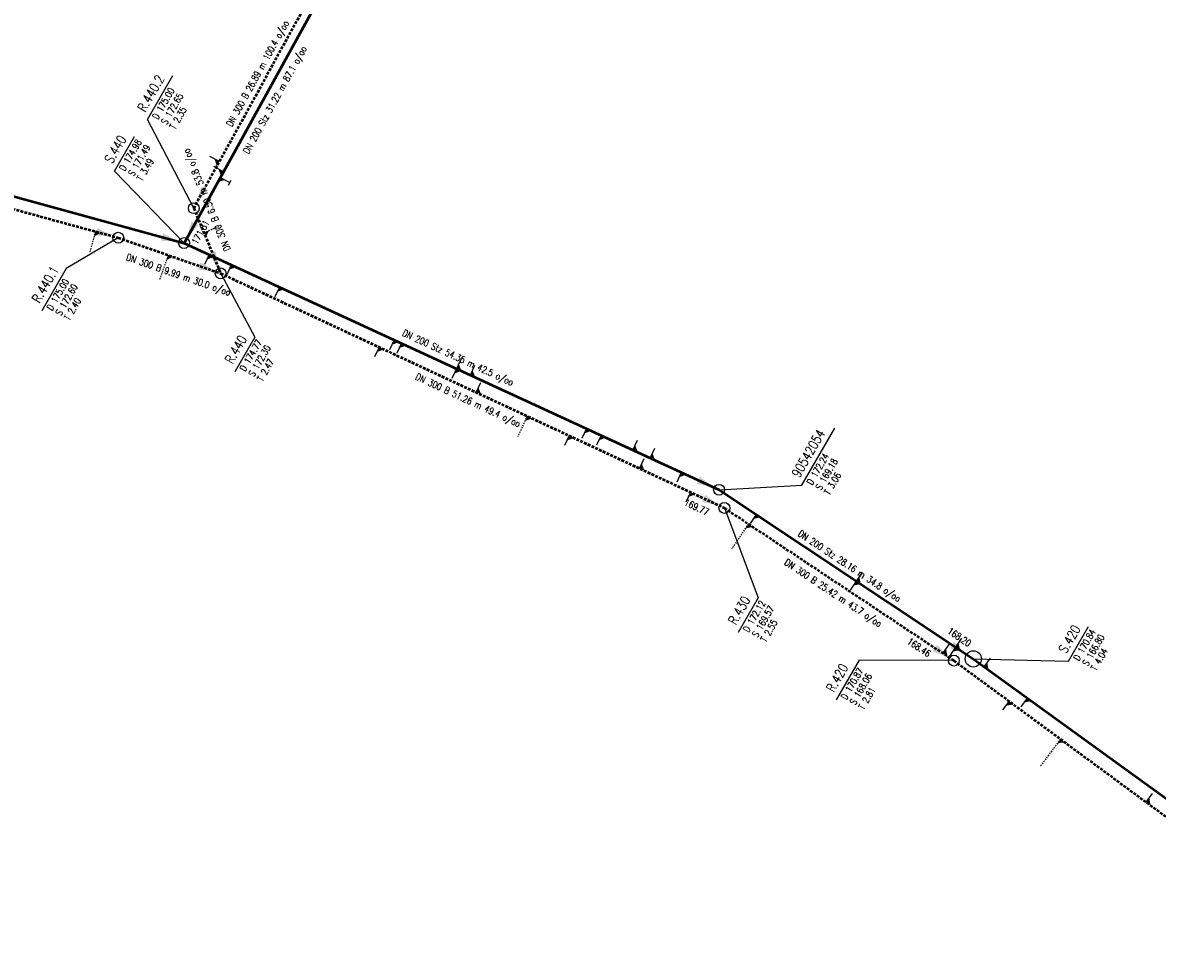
# Model space of a CAD drawing. Header units: metres. Extents: x 3490368 to 3491379, y 5753988 to 5755037.
# Tile 18 of 29: x 3490620 to 3490725, y 5754567 to 5754653. Entities that reach past the tile are written whole.
import ezdxf
from ezdxf.enums import TextEntityAlignment as Align

# ---------------------------------------------------------------- set-up
doc = ezdxf.new("R2010")
doc.units = ezdxf.units.M
doc.linetypes.add('E-Kanalnetz-250-01$0$STRICHLINIE', pattern=[19.05, 12.7, -6.35])
for name, color, linetype in [('E-Kanalnetz-250-01$0$ABZWEIGER', 2, 'Continuous'), ('E-Kanalnetz-250-01$0$ABZWEIGER_TEXT_1', 2, 'Continuous'), ('E-Kanalnetz-250-01$0$HALTUNG_TEXT_1', 7, 'Continuous'), ('E-Kanalnetz-250-01$0$HALTUNG_TEXT_3', 7, 'Continuous'), ('E-Kanalnetz-250-01$0$HALTUNG_TEXT_6', 7, 'Continuous'), ('E-Kanalnetz-250-01$0$SCHACHT', 7, 'Continuous'), ('E-Kanalnetz-250-01$0$SCHACHT_TEXT', 7, 'Continuous'), ('E-Kanalnetz-250-01$0$SCHACHT_TEXT_1', 7, 'Continuous'), ('E-Kanalnetz-250-01$0$SCHACHT_TEXT_2', 7, 'Continuous')]:
    doc.layers.add(name, color=color, linetype=linetype)
doc.layers.add('E-Kanalnetz-250-01$0$HALTUNG', color=7, linetype='Continuous', lineweight=50)
doc.styles.add('E-Kanalnetz-250-01$0$HALTUNG', font='ROMANS.shx')
doc.styles.add('E-Kanalnetz-250-01$0$SCHACHT', font='ROMANS.shx')

msp = doc.modelspace()

# ---------------------------------------------------------------- linework, layer by layer
at = {"layer": 'E-Kanalnetz-250-01$0$ABZWEIGER', "color": 0}
for p, q in [((3490638.6, 5754640.01, 173.14), (3490637.73, 5754640.49, 173.14)), ((3490638.97, 5754639.08, 172.46), (3490638.09, 5754639.56, 172.46)), ((3490638.68, 5754638.55, 172.41), (3490639.55, 5754638.07, 172.41)), ((3490639.43, 5754637.85, 172.41), (3490639.68, 5754638.29, 172.41)), ((3490639.7, 5754630.49, 171.29), (3490639.28, 5754629.58, 171.29)), ((3490644.14, 5754628.44, 171.08), (3490643.72, 5754627.53, 171.08)), ((3490655.39, 5754623.25, 170.55), (3490654.97, 5754622.34, 170.55)), ((3490660.89, 5754621.82, 170.31), (3490660.05, 5754620, 170.31)), ((3490673.81, 5754614.76, 169.69), (3490673.39, 5754613.85, 169.69)), ((3490678.34, 5754612.66, 169.48), (3490678.76, 5754613.57, 169.48)), ((3490688.1, 5754607.47, 169.04), (3490687.55, 5754606.63, 169.04)), ((3490697.89, 5754602.15, 168.65), (3490696.79, 5754600.49, 168.65)), ((3490707.05, 5754596.06, 168.27), (3490705.94, 5754594.4, 168.27))]:
    msp.add_line(p, q, dxfattribs=at)
at = {"layer": 'E-Kanalnetz-250-01$0$ABZWEIGER', "color": 160, "linetype": 'E-Kanalnetz-250-01$0$STRICHLINIE', "ltscale": 0.01}
for p, q in [((3490627.16, 5754633.57, 172.7), (3490626.62, 5754631.59, 172.7)), ((3490637.17, 5754633.46, 172.52), (3490638.57, 5754634.04, 172.52)), ((3490633.88, 5754631.39, 172.45), (3490633.08, 5754629.1, 172.45)), ((3490667, 5754616.53, 170.76), (3490666.12, 5754614.65, 170.76)), ((3490687.39, 5754606.59, 169.45), (3490685.86, 5754604.28, 169.45)), ((3490716.18, 5754586.74, 167.28), (3490714.34, 5754584.25, 167.28))]:
    msp.add_line(p, q, dxfattribs=at)
at = {"layer": 'E-Kanalnetz-250-01$0$ABZWEIGER', "color": 240}
for p, q in [((3490637.66, 5754631.43, 171.38), (3490637.24, 5754630.52, 171.38)), ((3490654.72, 5754623.56, 170.58), (3490654.3, 5754622.65, 170.58)), ((3490661.75, 5754620.32, 170.25), (3490662.17, 5754621.23, 170.25)), ((3490672.46, 5754615.38, 169.75), (3490672.04, 5754614.47, 169.75)), ((3490676.75, 5754613.4, 169.55), (3490677.17, 5754614.31, 169.55)), ((3490681.21, 5754611.34, 169.34), (3490680.79, 5754610.43, 169.34)), ((3490709.14, 5754593.41, 166.71), (3490709.73, 5754594.22, 166.71)), ((3490713.11, 5754590.53, 166.35), (3490712.53, 5754589.72, 166.35))]:
    msp.add_line(p, q, dxfattribs=at)
at = {"layer": 'E-Kanalnetz-250-01$0$ABZWEIGER', "color": 160}
for p, q in [((3490653.33, 5754622.9, 171.5), (3490652.91, 5754621.99, 171.5)), ((3490662.29, 5754618.72, 171.02), (3490662.71, 5754619.63, 171.02)), ((3490670.86, 5754614.73, 170.55), (3490670.43, 5754613.83, 170.55)), ((3490677.36, 5754611.7, 170.2), (3490677.78, 5754612.61, 170.2)), ((3490682.05, 5754609.52, 169.94), (3490681.63, 5754608.61, 169.94)), ((3490705.34, 5754594.64, 168.51), (3490705.9, 5754595.48, 168.51)), ((3490711.44, 5754590.23, 167.65), (3490710.84, 5754589.43, 167.65)), ((3490724.08, 5754580.93, 166.65), (3490724.67, 5754581.73, 166.65))]:
    msp.add_line(p, q, dxfattribs=at)
at = {"layer": 'E-Kanalnetz-250-01$0$ABZWEIGER_TEXT_1', "color": 0}
for points in [[(3490638.6, 5754640.01, 173.14), (3490638.16, 5754640.25, 173.14), (3490638.36, 5754639.57, 173.14)], [(3490638.97, 5754639.08, 172.46), (3490638.53, 5754639.32, 172.46), (3490638.73, 5754638.64, 172.46)], [(3490638.68, 5754638.55, 172.41), (3490639.12, 5754638.31, 172.41), (3490638.44, 5754638.12, 172.41)], [(3490639.7, 5754630.49, 171.29), (3490639.49, 5754630.04, 171.29), (3490640.15, 5754630.28, 171.29)], [(3490644.14, 5754628.44, 171.08), (3490643.93, 5754627.99, 171.08), (3490644.59, 5754628.23, 171.08)], [(3490655.39, 5754623.25, 170.55), (3490655.18, 5754622.8, 170.55), (3490655.84, 5754623.04, 170.55)], [(3490660.68, 5754621.36, 170.31), (3490660.26, 5754620.45, 170.31), (3490660.93, 5754620.7, 170.31)], [(3490673.81, 5754614.76, 169.69), (3490673.6, 5754614.3, 169.69), (3490674.26, 5754614.55, 169.69)], [(3490678.34, 5754612.66, 169.48), (3490678.55, 5754613.12, 169.48), (3490678.8, 5754612.46, 169.48)], [(3490688.1, 5754607.47, 169.04), (3490687.83, 5754607.05, 169.04), (3490688.52, 5754607.19, 169.04)], [(3490697.62, 5754601.74, 168.65), (3490697.06, 5754600.9, 168.65), (3490697.76, 5754601.04, 168.65)], [(3490706.77, 5754595.65, 168.27), (3490706.22, 5754594.81, 168.27), (3490706.91, 5754594.95, 168.27)]]:
    msp.add_solid(points, dxfattribs=at)
at = {"layer": 'E-Kanalnetz-250-01$0$ABZWEIGER_TEXT_1', "color": 160}
for points in [[(3490627.16, 5754633.57, 172.7), (3490627.03, 5754633.09, 172.7), (3490627.64, 5754633.44, 172.7)], [(3490637.17, 5754633.46, 172.52), (3490637.63, 5754633.65, 172.52), (3490637.36, 5754633, 172.52)], [(3490633.88, 5754631.39, 172.45), (3490633.71, 5754630.92, 172.45), (3490634.35, 5754631.23, 172.45)], [(3490653.33, 5754622.9, 171.5), (3490653.12, 5754622.44, 171.5), (3490653.78, 5754622.69, 171.5)], [(3490662.29, 5754618.72, 171.02), (3490662.5, 5754619.18, 171.02), (3490662.75, 5754618.51, 171.02)], [(3490667, 5754616.53, 170.76), (3490666.79, 5754616.08, 170.76), (3490667.45, 5754616.32, 170.76)], [(3490670.86, 5754614.73, 170.55), (3490670.65, 5754614.28, 170.55), (3490671.31, 5754614.52, 170.55)], [(3490677.36, 5754611.7, 170.2), (3490677.57, 5754612.16, 170.2), (3490677.81, 5754611.49, 170.2)], [(3490682.05, 5754609.52, 169.94), (3490681.84, 5754609.07, 169.94), (3490682.5, 5754609.31, 169.94)], [(3490687.39, 5754606.59, 169.45), (3490687.12, 5754606.17, 169.45), (3490687.81, 5754606.31, 169.45)], [(3490705.34, 5754594.64, 168.51), (3490705.62, 5754595.06, 168.51), (3490705.76, 5754594.37, 168.51)], [(3490711.44, 5754590.23, 167.65), (3490711.14, 5754589.83, 167.65), (3490711.84, 5754589.93, 167.65)], [(3490716.18, 5754586.74, 167.28), (3490715.88, 5754586.34, 167.28), (3490716.58, 5754586.45, 167.28)], [(3490724.08, 5754580.93, 166.65), (3490724.38, 5754581.33, 166.65), (3490724.48, 5754580.63, 166.65)]]:
    msp.add_solid(points, dxfattribs=at)
at = {"layer": 'E-Kanalnetz-250-01$0$ABZWEIGER_TEXT_1', "color": 240}
for points in [[(3490637.66, 5754631.43, 171.38), (3490637.45, 5754630.97, 171.38), (3490638.12, 5754631.22, 171.38)], [(3490654.72, 5754623.56, 170.58), (3490654.51, 5754623.11, 170.58), (3490655.17, 5754623.35, 170.58)], [(3490661.75, 5754620.32, 170.25), (3490661.96, 5754620.77, 170.25), (3490662.2, 5754620.11, 170.25)], [(3490672.46, 5754615.38, 169.75), (3490672.25, 5754614.93, 169.75), (3490672.91, 5754615.17, 169.75)], [(3490676.75, 5754613.4, 169.55), (3490676.96, 5754613.86, 169.55), (3490677.2, 5754613.19, 169.55)], [(3490681.21, 5754611.34, 169.34), (3490681, 5754610.89, 169.34), (3490681.67, 5754611.13, 169.34)], [(3490709.14, 5754593.41, 166.71), (3490709.43, 5754593.81, 166.71), (3490709.55, 5754593.12, 166.71)], [(3490713.11, 5754590.53, 166.35), (3490712.82, 5754590.12, 166.35), (3490713.52, 5754590.24, 166.35)]]:
    msp.add_solid(points, dxfattribs=at)
at = {"layer": 'E-Kanalnetz-250-01$0$HALTUNG', "color": 7, "linetype": 'Continuous', "ltscale": 0.02}
for p, q in [((3490650.42, 5754659.84, 174.53), (3490635.34, 5754632.5, 171.81)), ((3490635.34, 5754632.5, 171.49), (3490684.69, 5754609.74, 169.18)), ((3490684.69, 5754609.74, 169.18), (3490708.14, 5754594.14, 168.2))]:
    msp.add_line(p, q, dxfattribs=at)
at = {"layer": 'E-Kanalnetz-250-01$0$HALTUNG', "color": 7, "linetype": 'E-Kanalnetz-250-01$0$STRICHLINIE', "ltscale": 0.02}
msp.add_line((3490649.21, 5754659.27, 175.35), (3490636.24, 5754635.71, 172.65), dxfattribs=at)
at = {"layer": 'E-Kanalnetz-250-01$0$HALTUNG', "color": 240, "linetype": 'Continuous', "ltscale": 0.02}
for p, q in [((3490594.32, 5754643.73, 173), (3490635.34, 5754632.5, 171.49)), ((3490708.14, 5754594.14, 166.8), (3490745.65, 5754566.95, 163.4))]:
    msp.add_line(p, q, dxfattribs=at)
at = {"layer": 'E-Kanalnetz-250-01$0$HALTUNG', "color": 160, "linetype": 'E-Kanalnetz-250-01$0$STRICHLINIE', "ltscale": 0.02}
for p, q in [((3490594.52, 5754642.48, 174.2), (3490629.28, 5754632.99, 172.6)), ((3490636.24, 5754635.71, 172.65), (3490638.72, 5754629.7, 172.3)), ((3490629.28, 5754632.99, 172.6), (3490638.72, 5754629.7, 172.3)), ((3490638.72, 5754629.7, 172.3), (3490685.18, 5754608.06, 169.77)), ((3490685.18, 5754608.06, 169.57), (3490706.35, 5754593.98, 168.46)), ((3490706.35, 5754593.98, 168.06), (3490743.53, 5754566.61, 165.1))]:
    msp.add_line(p, q, dxfattribs=at)
at = {"layer": 'E-Kanalnetz-250-01$0$HALTUNG_TEXT_1', "color": 7}
for points in [[(3490637.25, 5754637.54, 172.7), (3490636.94, 5754637.71, 172.7), (3490637.56, 5754637.37, 172.7), (3490636.48, 5754636.15, 172.7)], [(3490636.35, 5754634.33, 171.85), (3490636.04, 5754634.5, 171.85), (3490636.66, 5754634.16, 171.85), (3490635.58, 5754632.94, 171.85)], [(3490682.79, 5754610.62, 169.2), (3490682.64, 5754610.29, 169.2), (3490682.94, 5754610.94, 169.2), (3490684.24, 5754609.95, 169.2)], [(3490706.18, 5754595.44, 168.23), (3490705.99, 5754595.14, 168.23), (3490706.38, 5754595.73, 168.23), (3490707.51, 5754594.55, 168.23)]]:
    msp.add_solid(points, dxfattribs=at)
at = {"layer": 'E-Kanalnetz-250-01$0$HALTUNG_TEXT_1', "color": 160}
for points in [[(3490627.26, 5754633.54, 172.62), (3490627.16, 5754633.2, 172.62), (3490627.35, 5754633.89, 172.62), (3490628.8, 5754633.12, 172.62)], [(3490637.92, 5754631.64, 172.33), (3490637.59, 5754631.51, 172.33), (3490638.24, 5754631.78, 172.33), (3490638.52, 5754630.17, 172.33)], [(3490636.73, 5754630.39, 172.32), (3490636.62, 5754630.06, 172.32), (3490636.85, 5754630.73, 172.32), (3490638.24, 5754629.87, 172.32)], [(3490683.28, 5754608.95, 169.79), (3490683.13, 5754608.62, 169.79), (3490683.43, 5754609.27, 169.79), (3490684.73, 5754608.27, 169.79)], [(3490704.6, 5754595.14, 168.48), (3490704.4, 5754594.84, 168.48), (3490704.8, 5754595.43, 168.48), (3490705.93, 5754594.25, 168.48)]]:
    msp.add_solid(points, dxfattribs=at)
at = {"layer": 'E-Kanalnetz-250-01$0$HALTUNG_TEXT_1', "color": 240}
msp.add_solid([(3490633.32, 5754633.05, 171.51), (3490633.22, 5754632.71, 171.51), (3490633.41, 5754633.4, 171.51), (3490634.86, 5754632.63, 171.51)], dxfattribs=at)
at = {"layer": 'E-Kanalnetz-250-01$0$SCHACHT', "color": 160, "ltscale": 0.02}
for centre in [(3490636.24, 5754635.71, 175), (3490629.28, 5754632.99, 175), (3490638.72, 5754629.7, 174.77), (3490685.18, 5754608.06, 172.12), (3490706.35, 5754593.98, 170.87)]:
    msp.add_circle(centre, 0.5, dxfattribs=at)
at = {"layer": 'E-Kanalnetz-250-01$0$SCHACHT', "color": 240, "ltscale": 0.02}
for centre, radius in [((3490635.34, 5754632.5, 174.98), 0.5), ((3490708.14, 5754594.14, 170.84), 0.75)]:
    msp.add_circle(centre, radius, dxfattribs=at)
at = {"layer": 'E-Kanalnetz-250-01$0$SCHACHT', "ltscale": 0.02}
msp.add_circle((3490684.69, 5754609.74, 172.24), 0.5, dxfattribs=at)
at = {"layer": 'E-Kanalnetz-250-01$0$SCHACHT_TEXT', "ltscale": 0.02}
for p, q in [((3490636.24, 5754635.71, 175), (3490636.24, 5754635.71, 172.65)), ((3490629.28, 5754632.99, 175), (3490629.28, 5754632.99, 172.6)), ((3490635.34, 5754632.5, 174.98), (3490635.34, 5754632.5, 171.49)), ((3490638.72, 5754629.7, 174.77), (3490638.72, 5754629.7, 172.3)), ((3490684.69, 5754609.74, 172.24), (3490684.69, 5754609.74, 169.18)), ((3490685.18, 5754608.06, 172.12), (3490685.18, 5754608.06, 169.57)), ((3490706.35, 5754593.98, 170.87), (3490706.35, 5754593.98, 168.06)), ((3490708.14, 5754594.14, 170.84), (3490708.14, 5754594.14, 166.8))]:
    msp.add_line(p, q, dxfattribs=at)
at = {"layer": 'E-Kanalnetz-250-01$0$SCHACHT_TEXT', "color": 160}
for points in [[(3490636.24, 5754635.71), (3490631.96, 5754643.88), (3490634.31, 5754647.95)], [(3490629.28, 5754632.99), (3490624.47, 5754630.16), (3490622.22, 5754626.26)], [(3490638.72, 5754629.7), (3490641.87, 5754623.83), (3490640.02, 5754620.63)], [(3490685.18, 5754608.06), (3490688.31, 5754599.78), (3490686.46, 5754596.58)], [(3490706.35, 5754593.98), (3490697.6, 5754594.01), (3490695.48, 5754590.35)]]:
    msp.add_lwpolyline(points, dxfattribs=at)
at = {"layer": 'E-Kanalnetz-250-01$0$SCHACHT_TEXT', "color": 240}
for points in [[(3490635.34, 5754632.5), (3490628.92, 5754639.12), (3490630.77, 5754642.32)], [(3490708.14, 5754594.14), (3490716.93, 5754593.94), (3490718.77, 5754597.14)]]:
    msp.add_lwpolyline(points, dxfattribs=at)
at = {"layer": 'E-Kanalnetz-250-01$0$SCHACHT_TEXT'}
msp.add_lwpolyline([(3490684.69, 5754609.74), (3490692.32, 5754610.16), (3490695.36, 5754615.42)], dxfattribs=at)

# ---------------------------------------------------------------- texts
at = {"layer": 'E-Kanalnetz-250-01$0$HALTUNG_TEXT_3', "color": 7, "style": 'E-Kanalnetz-250-01$0$HALTUNG', "width": 0.8}
for s, rotation, p in [('DN 300 B 26.89 m 100.4 o/oo', 61.1621, (3490641.85, 5754648.29)), ('DN 200 Stz 31.22 m 87.1 o/oo', 61.1208, (3490643.45, 5754645.86)), ('DN 200 Stz 54.35 m 42.5 o/oo', 335.2399, (3490660.75, 5754622.22)), ('DN 200 Stz 28.16 m 34.8 o/oo', 326.3591, (3490696.9, 5754602.97))]:
    msp.add_text(s, height=0.63, rotation=rotation, dxfattribs=at).set_placement(p, align=Align.TOP_CENTER)
at = {"layer": 'E-Kanalnetz-250-01$0$HALTUNG_TEXT_3', "color": 160, "style": 'E-Kanalnetz-250-01$0$HALTUNG', "width": 0.8}
for s, rotation, p in [('DN 300 B 6.50 m 53.8 o/oo', 112.4, (3490637.15, 5754636.35)), ('DN 300 B 9.99 m 30.0 o/oo', 340.7844, (3490634.93, 5754629.87)), ('DN 300 B 51.26 m 49.4 o/oo', 335.0245, (3490661.67, 5754618.29)), ('DN 300 B 25.42 m 43.7 o/oo', 326.3591, (3490695.4, 5754600.48))]:
    msp.add_text(s, height=0.63, rotation=rotation, dxfattribs=at).set_placement(p, align=Align.TOP_CENTER)
at = {"layer": 'E-Kanalnetz-250-01$0$HALTUNG_TEXT_6', "color": 7, "style": 'E-Kanalnetz-250-01$0$HALTUNG', "width": 0.8}
msp.add_text('171.81', height=0.63, rotation=61.1208, dxfattribs=at).set_placement((3490636.56, 5754632.31))
at = {"layer": 'E-Kanalnetz-250-01$0$HALTUNG_TEXT_6', "color": 160, "style": 'E-Kanalnetz-250-01$0$HALTUNG', "width": 0.8}
for s, rotation, p in [('169.77', 335.0245, (3490683.57, 5754607.35)), ('168.46', 326.3591, (3490703.95, 5754594.28))]:
    msp.add_text(s, height=0.63, rotation=rotation, dxfattribs=at).set_placement(p, align=Align.RIGHT)
at = {"layer": 'E-Kanalnetz-250-01$0$HALTUNG_TEXT_6', "color": 7, "style": 'E-Kanalnetz-250-01$0$HALTUNG', "width": 0.8}
msp.add_text('168.20', height=0.63, rotation=326.3591, dxfattribs=at).set_placement((3490707.67, 5754595.23), align=Align.RIGHT)
at = {"layer": 'E-Kanalnetz-250-01$0$SCHACHT_TEXT', "color": 160, "style": 'E-Kanalnetz-250-01$0$SCHACHT', "width": 0.8}
for s, p in [('R.440.2', (3490630.98, 5754644.95)), ('R.440.1', (3490621.25, 5754627.33)), ('R.440', (3490639.05, 5754621.71)), ('R.430', (3490685.48, 5754597.65)), ('R.420', (3490694.51, 5754591.42))]:
    msp.add_text(s, height=0.88, rotation=60.0001, dxfattribs=at).set_placement(p, align=Align.TOP_LEFT)
at = {"layer": 'E-Kanalnetz-250-01$0$SCHACHT_TEXT', "color": 240, "style": 'E-Kanalnetz-250-01$0$SCHACHT', "width": 0.8}
for s, p in [('S.440', (3490627.95, 5754640.19)), ('S.420', (3490715.95, 5754595.01))]:
    msp.add_text(s, height=0.88, rotation=60.0001, dxfattribs=at).set_placement(p, align=Align.TOP_LEFT)
at = {"layer": 'E-Kanalnetz-250-01$0$SCHACHT_TEXT', "style": 'E-Kanalnetz-250-01$0$SCHACHT', "width": 0.8}
msp.add_text('90542054', height=0.88, rotation=60.0001, dxfattribs=at).set_placement((3490691.34, 5754611.23), align=Align.TOP_LEFT)
at = {"layer": 'E-Kanalnetz-250-01$0$SCHACHT_TEXT_1', "color": 160, "style": 'E-Kanalnetz-250-01$0$SCHACHT', "width": 0.8}
for s, p in [('D 175.00', (3490632.37, 5754644.15)), ('S 172.65', (3490633.19, 5754643.67)), ('D 175.00', (3490622.63, 5754626.53)), ('S 172.60', (3490623.45, 5754626.06)), ('D 174.77', (3490640.43, 5754620.91)), ('S 172.30', (3490641.25, 5754620.43)), ('D 172.12', (3490686.87, 5754596.85)), ('S 169.57', (3490687.69, 5754596.38)), ('D 170.87', (3490695.89, 5754590.62)), ('S 168.06', (3490696.71, 5754590.15))]:
    msp.add_text(s, height=0.63, rotation=60.0001, dxfattribs=at).set_placement(p, align=Align.TOP_LEFT)
at = {"layer": 'E-Kanalnetz-250-01$0$SCHACHT_TEXT_1', "color": 240, "style": 'E-Kanalnetz-250-01$0$SCHACHT', "width": 0.8}
for s, p in [('D 174.98', (3490629.33, 5754639.39)), ('S 171.49', (3490630.15, 5754638.92)), ('D 170.84', (3490717.34, 5754594.21)), ('S 166.80', (3490718.16, 5754593.74))]:
    msp.add_text(s, height=0.63, rotation=60.0001, dxfattribs=at).set_placement(p, align=Align.TOP_LEFT)
at = {"layer": 'E-Kanalnetz-250-01$0$SCHACHT_TEXT_1', "style": 'E-Kanalnetz-250-01$0$SCHACHT', "width": 0.8}
for s, p in [('D 172.24', (3490692.73, 5754610.43)), ('S 169.18', (3490693.55, 5754609.96))]:
    msp.add_text(s, height=0.63, rotation=60.0001, dxfattribs=at).set_placement(p, align=Align.TOP_LEFT)
at = {"layer": 'E-Kanalnetz-250-01$0$SCHACHT_TEXT_2', "color": 160, "style": 'E-Kanalnetz-250-01$0$SCHACHT', "width": 0.8}
for s, p in [('T 2.35', (3490633.97, 5754643.22)), ('T 2.40', (3490624.23, 5754625.6)), ('T 2.47', (3490642.04, 5754619.98)), ('T 2.55', (3490688.47, 5754595.93)), ('T 2.81', (3490697.5, 5754589.7))]:
    msp.add_text(s, height=0.63, rotation=60.0001, dxfattribs=at).set_placement(p, align=Align.TOP_LEFT)
at = {"layer": 'E-Kanalnetz-250-01$0$SCHACHT_TEXT_2', "color": 240, "style": 'E-Kanalnetz-250-01$0$SCHACHT', "width": 0.8}
for s, p in [('T 3.49', (3490630.94, 5754638.47)), ('T 4.04', (3490718.94, 5754593.29))]:
    msp.add_text(s, height=0.63, rotation=60.0001, dxfattribs=at).set_placement(p, align=Align.TOP_LEFT)
at = {"layer": 'E-Kanalnetz-250-01$0$SCHACHT_TEXT_2', "style": 'E-Kanalnetz-250-01$0$SCHACHT', "width": 0.8}
msp.add_text('T 3.06', height=0.63, rotation=60.0001, dxfattribs=at).set_placement((3490694.33, 5754609.51), align=Align.TOP_LEFT)

doc.saveas('drawing.dxf')
